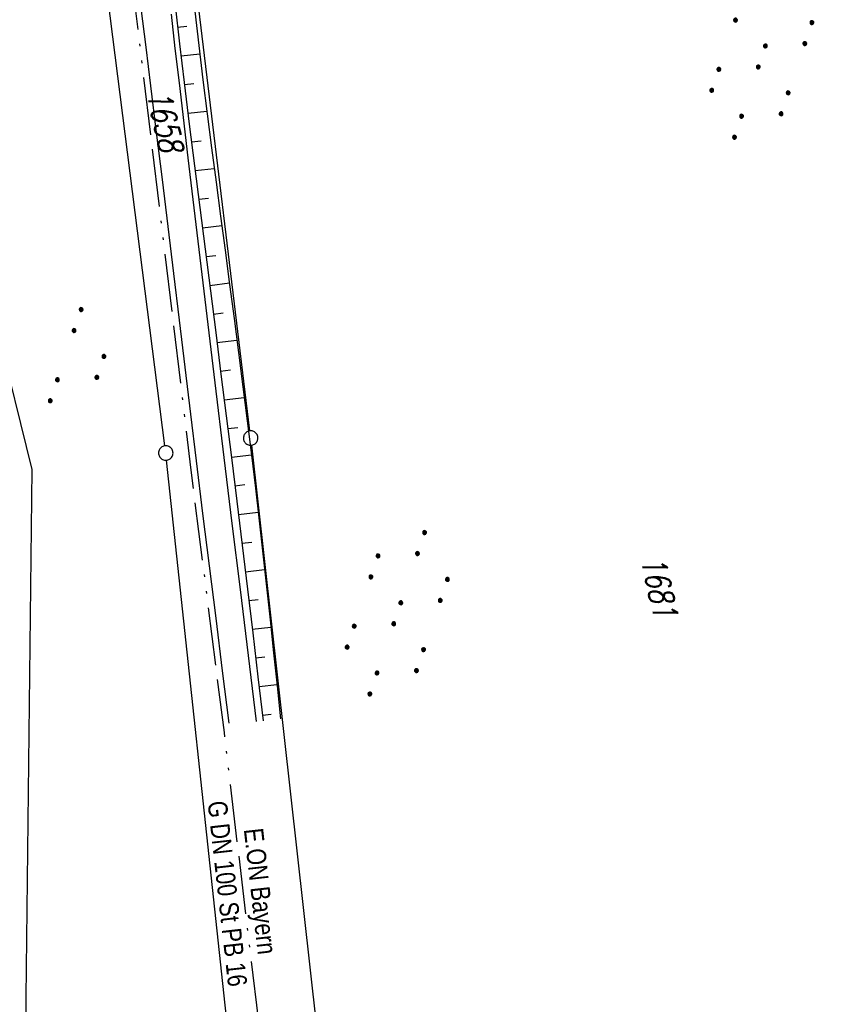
# Model space of a CAD drawing. Extents: x 510737 to 511220, y 470973 to 471938.
# Tile 9 of 25: x 510908 to 510992, y 471230 to 471333. Entities that reach past the tile are written whole.
import ezdxf
from ezdxf.enums import TextEntityAlignment as Align

# ---------------------------------------------------------------- set-up
doc = ezdxf.new("R2010")
doc.units = 0
doc.header["$LTSCALE"] = 10
doc.header["$MEASUREMENT"] = 0
doc.linetypes.add('ACAD_ISO13W100', pattern=[37, 12, -3, 12, -3, 0.5, -3, 0.5, -3])
doc.linetypes.add('LT00', pattern=[0])
doc.layers.get('0').update_dxf_attribs({"linetype": 'LT00'})
for name, color, linetype in [('DFK_FLUR_NR', 250, 'LT00'), ('DFK_GZPKT', 250, 'LT00'), ('DFK_KATASTER', 250, 'LT00'), ('DFK_NUTZUNG', 250, 'LT00'), ('GASLTG', 250, 'ACAD_ISO13W100'), ('GASLTG_TEXT', 250, 'Continuous'), ('V95_AFBR_BAB', 250, 'LT00'), ('V95_BOESCH', 250, 'LT00'), ('V95_BOSCHUNG', 250, 'LT00')]:
    doc.layers.add(name, color=color, linetype=linetype)
doc.styles.get("Standard").update_dxf_attribs({"font": 'romans.shx'})
doc.styles.add('Versorgungsltg', font='ARIAL.TTF', dxfattribs={"width": 0.8, "height": 2})

# ---------------------------------------------------------------- blocks, each defined once
blk = doc.blocks.new('SYMB7010')
at = {"color": 0, "linetype": 'ByBlock'}
for points in [[(-0.031408, 0.499213), (-0.093728, 0.49134), (-0.15457, 0.475719), (-0.212975, 0.452595), (-0.268021, 0.422333), (-0.31884, 0.385411), (-0.36463, 0.342411), (-0.40467, 0.29401), (-0.438329, 0.240973), (-0.465074, 0.184136), (-0.484486, 0.124395), (-0.496256, 0.062692), (-0.5002, 0)], [(-0.5002, 0), (-0.496256, -0.062692), (-0.484486, -0.124395), (-0.465075, -0.184136), (-0.438329, -0.240973), (-0.404671, -0.29401), (-0.36463, -0.342411), (-0.31884, -0.385411), (-0.268021, -0.422333), (-0.212975, -0.452595), (-0.154571, -0.475719), (-0.093728, -0.49134), (-0.031408, -0.499213), (0.031408, -0.499213)], [(0.5002, 0), (0.496256, 0.062692), (0.484485, 0.124395), (0.465074, 0.184136), (0.438329, 0.240973), (0.40467, 0.29401), (0.36463, 0.342411), (0.31884, 0.385411), (0.268021, 0.422333), (0.212975, 0.452595), (0.15457, 0.475719), (0.093728, 0.49134), (0.031408, 0.499213), (-0.031408, 0.499213)], [(0.031408, -0.499213), (0.093728, -0.491341), (0.15457, -0.475719), (0.212975, -0.452595), (0.268021, -0.422333), (0.31884, -0.385411), (0.36463, -0.342411), (0.404671, -0.294011), (0.438329, -0.240974), (0.465075, -0.184136), (0.484486, -0.124395), (0.496256, -0.062692), (0.500201, 0)]]:
    blk.add_lwpolyline(points, dxfattribs=at)
blk = doc.blocks.new('SYMB7111')
at = {"color": 0, "linetype": 'ByBlock'}
for p, q in [((-0.125, 0.172895), (-0.125, 0.207105)), ((-0.12, 0.209164), (-0.12, 0.170836)), ((-0.115, 0.170204), (-0.115, 0.209796)), ((-0.11, 0.209164), (-0.11, 0.170836)), ((-0.105, 0.172895), (-0.105, 0.207105)), ((0.105, 0.172895), (0.105, 0.207105)), ((0.11, 0.209164), (0.11, 0.170836)), ((0.115, 0.170204), (0.115, 0.209796)), ((0.12, 0.209164), (0.12, 0.170836)), ((0.125, 0.172895), (0.125, 0.207105)), ((-0.13, 0.202919), (-0.13, 0.177081)), ((-0.1, 0.202919), (-0.1, 0.177081)), ((-0.095, 0.189874), (-0.095, 0.190146)), ((0.1, 0.202919), (0.1, 0.177081)), ((0.13, 0.202919), (0.13, 0.177081)), ((0.135, 0.189874), (0.135, 0.190146)), ((-0.515, -0.177081), (-0.515, -0.202919)), ((-0.51, -0.207105), (-0.51, -0.172895)), ((-0.505, -0.170836), (-0.505, -0.209164)), ((-0.5, -0.209796), (-0.5, -0.170204)), ((-0.495, -0.170836), (-0.495, -0.209164)), ((-0.49, -0.207105), (-0.49, -0.172895)), ((-0.485, -0.177081), (-0.485, -0.202919)), ((-0.48, -0.190126), (-0.48, -0.189854)), ((-0.285, -0.177081), (-0.285, -0.202919)), ((-0.28, -0.207105), (-0.28, -0.172895)), ((-0.275, -0.170836), (-0.275, -0.209164)), ((-0.27, -0.209796), (-0.27, -0.170204)), ((-0.265, -0.170836), (-0.265, -0.209164)), ((-0.26, -0.207105), (-0.26, -0.172895)), ((-0.255, -0.177081), (-0.255, -0.202919)), ((-0.25, -0.190126), (-0.25, -0.189854)), ((0.255, -0.177081), (0.255, -0.202919)), ((0.26, -0.207105), (0.26, -0.172895)), ((0.265, -0.170836), (0.265, -0.209164)), ((0.27, -0.209796), (0.27, -0.170204)), ((0.275, -0.170836), (0.275, -0.209164)), ((0.28, -0.207105), (0.28, -0.172895)), ((0.285, -0.177081), (0.285, -0.202919)), ((0.29, -0.190126), (0.29, -0.189854)), ((0.485, -0.177081), (0.485, -0.202919)), ((0.49, -0.207105), (0.49, -0.172895)), ((0.495, -0.170836), (0.495, -0.209164)), ((0.5, -0.209796), (0.5, -0.170204)), ((0.505, -0.170836), (0.505, -0.209164)), ((0.51, -0.207105), (0.51, -0.172895)), ((0.515, -0.177081), (0.515, -0.202919)), ((0.52, -0.190126), (0.52, -0.189854))]:
    blk.add_line(p, q, dxfattribs=at)
for points in [[(-0.095, 0.19), (-0.096981, 0.198678), (-0.10253, 0.205637), (-0.11055, 0.209499), (-0.11945, 0.209499), (-0.12747, 0.205637), (-0.133019, 0.198678), (-0.135, 0.19), (-0.133019, 0.181322), (-0.12747, 0.174363), (-0.11945, 0.170501), (-0.11055, 0.170501), (-0.10253, 0.174363), (-0.096981, 0.181322), (-0.095, 0.19)], [(0.135, 0.19), (0.133019, 0.198678), (0.12747, 0.205637), (0.11945, 0.209499), (0.11055, 0.209499), (0.10253, 0.205637), (0.096981, 0.198678), (0.095, 0.19), (0.096981, 0.181322), (0.10253, 0.174363), (0.11055, 0.170501), (0.11945, 0.170501), (0.12747, 0.174363), (0.133019, 0.181322), (0.135, 0.19)], [(-0.48, -0.19), (-0.481981, -0.181322), (-0.48753, -0.174363), (-0.49555, -0.170501), (-0.50445, -0.170501), (-0.51247, -0.174363), (-0.518019, -0.181322), (-0.52, -0.19), (-0.518019, -0.198678), (-0.51247, -0.205637), (-0.50445, -0.209499), (-0.49555, -0.209499), (-0.48753, -0.205637), (-0.481981, -0.198678), (-0.48, -0.19)], [(-0.25, -0.19), (-0.251981, -0.181322), (-0.25753, -0.174363), (-0.26555, -0.170501), (-0.27445, -0.170501), (-0.28247, -0.174363), (-0.288019, -0.181322), (-0.29, -0.19), (-0.288019, -0.198678), (-0.28247, -0.205637), (-0.27445, -0.209499), (-0.26555, -0.209499), (-0.25753, -0.205637), (-0.251981, -0.198678), (-0.25, -0.19)], [(0.29, -0.19), (0.288019, -0.181322), (0.28247, -0.174363), (0.27445, -0.170501), (0.26555, -0.170501), (0.25753, -0.174363), (0.251981, -0.181322), (0.25, -0.19), (0.251981, -0.198678), (0.25753, -0.205637), (0.26555, -0.209499), (0.27445, -0.209499), (0.28247, -0.205637), (0.288019, -0.198678), (0.29, -0.19)], [(0.52, -0.19), (0.518019, -0.181322), (0.51247, -0.174363), (0.50445, -0.170501), (0.49555, -0.170501), (0.48753, -0.174363), (0.481981, -0.181322), (0.48, -0.19), (0.481981, -0.198678), (0.48753, -0.205637), (0.49555, -0.209499), (0.50445, -0.209499), (0.51247, -0.205637), (0.518019, -0.198678), (0.52, -0.19)]]:
    blk.add_lwpolyline(points, dxfattribs=at)
blk = doc.blocks.new('SYMB7110')
at = {"color": 0, "linetype": 'ByBlock'}
for p, q in [((-0.515, 0.392919), (-0.515, 0.367081)), ((-0.51, 0.362895), (-0.51, 0.397105)), ((-0.505, 0.399164), (-0.505, 0.360836)), ((-0.5, 0.360204), (-0.5, 0.399796)), ((-0.495, 0.399164), (-0.495, 0.360836)), ((-0.49, 0.362895), (-0.49, 0.397105)), ((-0.485, 0.392919), (-0.485, 0.367081)), ((-0.48, 0.379874), (-0.48, 0.380145)), ((-0.285, 0.392919), (-0.285, 0.367081)), ((-0.28, 0.362895), (-0.28, 0.397105)), ((-0.275, 0.399164), (-0.275, 0.360836)), ((-0.27, 0.360204), (-0.27, 0.399796)), ((-0.265, 0.399164), (-0.265, 0.360836)), ((-0.26, 0.362895), (-0.26, 0.397105)), ((-0.255, 0.392919), (-0.255, 0.367081)), ((-0.25, 0.379874), (-0.25, 0.380146)), ((0.255, 0.392919), (0.255, 0.367081)), ((0.26, 0.362895), (0.26, 0.397105)), ((0.265, 0.399164), (0.265, 0.360836)), ((0.27, 0.360204), (0.27, 0.399796)), ((0.275, 0.399164), (0.275, 0.360836)), ((0.28, 0.362895), (0.28, 0.397105)), ((0.285, 0.392919), (0.285, 0.367081)), ((0.29, 0.379874), (0.29, 0.380145)), ((0.485, 0.392919), (0.485, 0.367081)), ((0.49, 0.362895), (0.49, 0.397105)), ((0.495, 0.399164), (0.495, 0.360836)), ((0.5, 0.360204), (0.5, 0.399796)), ((0.505, 0.399164), (0.505, 0.360836)), ((0.51, 0.362895), (0.51, 0.397105)), ((0.515, 0.392919), (0.515, 0.367081)), ((0.52, 0.379874), (0.52, 0.380146)), ((-0.9, 0.012919), (-0.9, -0.012919)), ((-0.895, -0.017106), (-0.895, 0.017105)), ((-0.89, 0.019164), (-0.89, -0.019164)), ((-0.885, -0.019797), (-0.885, 0.019796)), ((-0.88, 0.019164), (-0.88, -0.019164)), ((-0.875, -0.017106), (-0.875, 0.017105)), ((-0.87, 0.012919), (-0.87, -0.012919)), ((-0.865, -0.000126), (-0.865, 0.000145)), ((-0.67, 0.012919), (-0.67, -0.012919)), ((-0.665, -0.017106), (-0.665, 0.017105)), ((-0.66, 0.019164), (-0.66, -0.019164)), ((-0.655, -0.019797), (-0.655, 0.019796)), ((-0.65, 0.019164), (-0.65, -0.019164)), ((-0.645, -0.017106), (-0.645, 0.017105)), ((-0.64, 0.012919), (-0.64, -0.012919)), ((-0.635, -0.000126), (-0.635, 0.000145)), ((-0.13, 0.012919), (-0.13, -0.012919)), ((-0.125, -0.017105), (-0.125, 0.017105)), ((-0.12, 0.019164), (-0.12, -0.019164)), ((-0.115, -0.019796), (-0.115, 0.019796)), ((-0.11, 0.019164), (-0.11, -0.019164)), ((-0.105, -0.017105), (-0.105, 0.017105)), ((-0.1, 0.012919), (-0.1, -0.012919)), ((-0.095, -0.000126), (-0.095, 0.000146)), ((0.1, 0.012919), (0.1, -0.012919)), ((0.105, -0.017105), (0.105, 0.017105)), ((0.11, 0.019164), (0.11, -0.019164)), ((0.115, -0.019796), (0.115, 0.019796)), ((0.12, 0.019164), (0.12, -0.019164)), ((0.125, -0.017105), (0.125, 0.017105)), ((0.13, 0.012919), (0.13, -0.012919)), ((0.135, -0.000126), (0.135, 0.000146)), ((0.64, 0.012919), (0.64, -0.012919)), ((0.645, -0.017105), (0.645, 0.017105)), ((0.65, 0.019164), (0.65, -0.019164)), ((0.655, -0.019796), (0.655, 0.019796)), ((0.66, 0.019164), (0.66, -0.019164)), ((0.665, -0.017105), (0.665, 0.017105)), ((0.67, 0.012919), (0.67, -0.012919)), ((0.675, -0.000126), (0.675, 0.000146)), ((0.87, 0.012919), (0.87, -0.012919)), ((0.875, -0.017105), (0.875, 0.017105)), ((0.88, 0.019164), (0.88, -0.019164)), ((0.885, -0.019796), (0.885, 0.019796)), ((0.89, 0.019164), (0.89, -0.019164)), ((0.895, -0.017105), (0.895, 0.017105)), ((0.9, 0.012919), (0.9, -0.012919)), ((0.905, -0.000126), (0.905, 0.000146)), ((-0.515, -0.367081), (-0.515, -0.392919)), ((-0.51, -0.397105), (-0.51, -0.362895)), ((-0.505, -0.360836), (-0.505, -0.399164)), ((-0.5, -0.399796), (-0.5, -0.360204)), ((-0.495, -0.360836), (-0.495, -0.399164)), ((-0.49, -0.397106), (-0.49, -0.362895)), ((-0.485, -0.367081), (-0.485, -0.392919)), ((-0.48, -0.380126), (-0.48, -0.379855)), ((-0.285, -0.367081), (-0.285, -0.392919)), ((-0.28, -0.397105), (-0.28, -0.362895)), ((-0.275, -0.360836), (-0.275, -0.399164)), ((-0.27, -0.399796), (-0.27, -0.360204)), ((-0.265, -0.360836), (-0.265, -0.399164)), ((-0.26, -0.397105), (-0.26, -0.362895)), ((-0.255, -0.367081), (-0.255, -0.392919)), ((-0.25, -0.380126), (-0.25, -0.379855)), ((0.255, -0.367081), (0.255, -0.392919)), ((0.26, -0.397105), (0.26, -0.362895)), ((0.265, -0.360836), (0.265, -0.399164)), ((0.27, -0.399796), (0.27, -0.360204)), ((0.275, -0.360836), (0.275, -0.399164)), ((0.28, -0.397105), (0.28, -0.362895)), ((0.285, -0.367081), (0.285, -0.392919)), ((0.29, -0.380126), (0.29, -0.379855)), ((0.485, -0.367081), (0.485, -0.392919)), ((0.49, -0.397105), (0.49, -0.362895)), ((0.495, -0.360836), (0.495, -0.399164)), ((0.5, -0.399796), (0.5, -0.360204)), ((0.505, -0.360836), (0.505, -0.399164)), ((0.51, -0.397105), (0.51, -0.362895)), ((0.515, -0.367081), (0.515, -0.392919)), ((0.52, -0.380126), (0.52, -0.379855))]:
    blk.add_line(p, q, dxfattribs=at)
for points in [[(-0.48, 0.38), (-0.481981, 0.388678), (-0.48753, 0.395637), (-0.49555, 0.399499), (-0.50445, 0.399499), (-0.51247, 0.395637), (-0.518019, 0.388678), (-0.52, 0.38), (-0.518019, 0.371322), (-0.51247, 0.364363), (-0.50445, 0.360501), (-0.49555, 0.360501), (-0.48753, 0.364363), (-0.481981, 0.371322), (-0.48, 0.38)], [(-0.25, 0.38), (-0.251981, 0.388678), (-0.25753, 0.395637), (-0.26555, 0.399499), (-0.27445, 0.399499), (-0.28247, 0.395637), (-0.288019, 0.388678), (-0.29, 0.38), (-0.288019, 0.371322), (-0.28247, 0.364363), (-0.27445, 0.360501), (-0.26555, 0.360501), (-0.25753, 0.364363), (-0.251981, 0.371322), (-0.25, 0.38)], [(0.29, 0.38), (0.288019, 0.388678), (0.28247, 0.395637), (0.27445, 0.399499), (0.26555, 0.399499), (0.25753, 0.395637), (0.251981, 0.388678), (0.25, 0.38), (0.251981, 0.371322), (0.25753, 0.364363), (0.26555, 0.360501), (0.27445, 0.360501), (0.28247, 0.364363), (0.288019, 0.371322), (0.29, 0.38)], [(0.52, 0.38), (0.518019, 0.388678), (0.51247, 0.395637), (0.50445, 0.399499), (0.495549, 0.399499), (0.48753, 0.395637), (0.481981, 0.388678), (0.48, 0.38), (0.481981, 0.371322), (0.48753, 0.364363), (0.495549, 0.360501), (0.50445, 0.360501), (0.51247, 0.364363), (0.518019, 0.371322), (0.52, 0.38)], [(-0.865, 0), (-0.866981, 0.008678), (-0.87253, 0.015637), (-0.88055, 0.019498), (-0.88945, 0.019498), (-0.89747, 0.015637), (-0.903019, 0.008678), (-0.905, 0)], [(-0.905, 0), (-0.903019, -0.008678), (-0.89747, -0.015637), (-0.88945, -0.019499), (-0.88055, -0.019499), (-0.87253, -0.015637), (-0.866981, -0.008678), (-0.865, 0)], [(-0.635, 0), (-0.636981, 0.008678), (-0.64253, 0.015637), (-0.65055, 0.019498), (-0.65945, 0.019498), (-0.66747, 0.015637), (-0.673019, 0.008678), (-0.675, 0)], [(-0.675, 0), (-0.673019, -0.008678), (-0.66747, -0.015637), (-0.65945, -0.019499), (-0.65055, -0.019499), (-0.64253, -0.015637), (-0.636981, -0.008678), (-0.635, 0)], [(-0.095, 0), (-0.096981, 0.008678), (-0.10253, 0.015637), (-0.11055, 0.019499), (-0.11945, 0.019499), (-0.12747, 0.015637), (-0.133019, 0.008678), (-0.135, 0)], [(-0.135, 0), (-0.133019, -0.008678), (-0.12747, -0.015637), (-0.11945, -0.019499), (-0.11055, -0.019499), (-0.10253, -0.015637), (-0.096981, -0.008678), (-0.095, 0)], [(0.135, 0), (0.133019, 0.008678), (0.12747, 0.015637), (0.11945, 0.019499), (0.11055, 0.019499), (0.10253, 0.015637), (0.096981, 0.008678), (0.095, 0)], [(0.095, 0), (0.096981, -0.008678), (0.10253, -0.015637), (0.11055, -0.019499), (0.11945, -0.019499), (0.12747, -0.015637), (0.133019, -0.008678), (0.135, 0)], [(0.675, 0), (0.673019, 0.008678), (0.66747, 0.015637), (0.65945, 0.019499), (0.65055, 0.019499), (0.64253, 0.015637), (0.636981, 0.008678), (0.635, 0)], [(0.635, 0), (0.636981, -0.008678), (0.64253, -0.015637), (0.65055, -0.019499), (0.65945, -0.019499), (0.66747, -0.015637), (0.673019, -0.008678), (0.675, 0)], [(0.905, 0), (0.903019, 0.008678), (0.89747, 0.015637), (0.88945, 0.019499), (0.88055, 0.019499), (0.87253, 0.015637), (0.866981, 0.008678), (0.865, 0)], [(0.865, 0), (0.866981, -0.008678), (0.87253, -0.015637), (0.88055, -0.019499), (0.88945, -0.019499), (0.89747, -0.015637), (0.903019, -0.008678), (0.905, 0)], [(-0.48, -0.38), (-0.481981, -0.371322), (-0.48753, -0.364363), (-0.49555, -0.360501), (-0.50445, -0.360501), (-0.51247, -0.364363), (-0.518019, -0.371322), (-0.52, -0.38), (-0.518019, -0.388678), (-0.51247, -0.395637), (-0.50445, -0.399499), (-0.49555, -0.399499), (-0.48753, -0.395637), (-0.481981, -0.388678), (-0.48, -0.38)], [(-0.25, -0.38), (-0.251981, -0.371322), (-0.25753, -0.364363), (-0.26555, -0.360501), (-0.27445, -0.360501), (-0.28247, -0.364363), (-0.288019, -0.371322), (-0.29, -0.38), (-0.288019, -0.388678), (-0.28247, -0.395637), (-0.27445, -0.399499), (-0.26555, -0.399499), (-0.25753, -0.395637), (-0.251981, -0.388678), (-0.25, -0.38)], [(0.29, -0.38), (0.288019, -0.371322), (0.28247, -0.364363), (0.27445, -0.360501), (0.26555, -0.360501), (0.25753, -0.364363), (0.251981, -0.371322), (0.25, -0.38), (0.251981, -0.388678), (0.25753, -0.395637), (0.26555, -0.399499), (0.27445, -0.399499), (0.28247, -0.395637), (0.288019, -0.388678), (0.29, -0.38)], [(0.52, -0.38), (0.518019, -0.371322), (0.51247, -0.364363), (0.50445, -0.360501), (0.495549, -0.360501), (0.48753, -0.364363), (0.481981, -0.371322), (0.48, -0.38), (0.481981, -0.388678), (0.48753, -0.395637), (0.495549, -0.399499), (0.50445, -0.399499), (0.51247, -0.395637), (0.518019, -0.388678), (0.52, -0.38)]]:
    blk.add_lwpolyline(points, dxfattribs=at)

msp = doc.modelspace()

# ---------------------------------------------------------------- linework, layer by layer
at = {"layer": 'DFK_KATASTER'}
for p, q in [((510931.89, 471289.82), (510919.94, 471389.2)), ((510923.08, 471288.26), (510910.34, 471388.12)), ((510900.06, 471323.13), (510909.25, 471285.8)), ((510932.06, 471288.33), (510939.7, 471220.18)), ((510930.53, 471219.12), (510923.25, 471286.77)), ((510909.25, 471285.8), (510908.22, 471192.08))]:
    msp.add_line(p, q, dxfattribs=at)
at = {"layer": 'GASLTG', "ltscale": 0.05, "flags": 128}
msp.add_lwpolyline([(510965.32, 470978.47), (510963.04, 470987.52), (510958.9, 471003.95), (510955.49, 471017.71), (510952.71, 471029.57), (510949.12, 471043.32), (510947.11, 471049.65), (510945.47, 471054.35), (510943.23, 471059.89), (510941.57, 471063.44), (510935.07, 471076.84), (510929.46, 471087.43), (510924.03, 471097.17), (510920.63, 471102.92), (510918.34, 471107.02), (510915.79, 471111.7), (510910.96, 471120.83), (510912.32, 471123.08), (510917.24, 471131.31), (510922.37, 471141.78), (510927.85, 471155.36), (510932.26, 471168.96), (510933.53, 471173.87), (510935.44, 471185.47), (510935.73, 471195.31), (510935.31, 471202.83), (510933.43, 471223.77), (510931.94, 471235.74), (510929.25, 471258.51), (510929.25, 471258.51), (510925.81, 471285.73), (510922.77, 471311.04), (510920.61, 471328.91), (510919.25, 471339.83), (510916.05, 471365.82), (510916.05, 471365.82), (510915.03, 471373.83), (510915.02, 471373.93), (510913.43, 471389.38), (510913.23, 471391.37), (510912.23, 471398.07), (510908.11, 471411.44), (510900.34, 471427.73), (510898.31, 471432.55), (510896.81, 471437.11), (510894.09, 471447.99), (510892.65, 471455.06), (510890.05, 471473.48), (510888.69, 471486.01), (510887.86, 471495.05), (510886.05, 471510.71), (510883.64, 471529.86), (510881.08, 471548.71), (510879.22, 471564.32), (510877.29, 471580.36), (510875.58, 471601.31), (510874.02, 471612.33), (510872.42, 471620.73), (510869.82, 471631.46), (510866.47, 471642.47), (510864.43, 471650.69), (510863.21, 471657.09), (510862.93, 471664.8), (510863.08, 471672.09), (510864.2, 471678.59), (510865.31, 471681.47), (510867.01, 471686.48), (510873.32, 471699.46), (510875.52, 471705.96), (510877.51, 471713.97), (510878.5, 471721.02), (510878.92, 471729.8), (510878.2, 471738.28), (510875.95, 471752.14), (510872.54, 471766.7), (510869.78, 471780.52), (510865.37, 471797.42), (510861.12, 471810.98), (510858.56, 471818.8), (510854.88, 471827.36), (510845.16, 471847.74), (510833.55, 471870.29), (510821.46, 471894.27)], dxfattribs=at)
at = {"layer": 'V95_AFBR_BAB'}
for points in [[(510920.59, 471333.71), (510921.09, 471329.69), (510921.59, 471325.67), (510922.18, 471320.8), (510922.78, 471315.93), (510923.37, 471311.05), (510923.96, 471306.18), (510924.55, 471301.31), (510925.13, 471296.44), (510925.73, 471291.57), (510926.32, 471286.7), (510926.99, 471281.25), (510927.67, 471275.81), (510928.35, 471270.36), (510929.03, 471264.92), (510929.71, 471259.47)], [(510932.59, 471259.65), (510931.75, 471266.5), (510930.91, 471273.35), (510930.07, 471280.2), (510929.24, 471287.05), (510928.29, 471294.83), (510927.35, 471302.61), (510926.42, 471310.39), (510925.5, 471318.17), (510924.58, 471325.96), (510924.16, 471329.53), (510923.75, 471333.09)]]:
    msp.add_lwpolyline(points, dxfattribs=at)
at = {"layer": 'V95_BOESCH'}
for points in [[(510924.13, 471334.04), (510924.61, 471330.03), (510925.09, 471326.02), (510925.61, 471321.69), (510926.15, 471317.36), (510926.7, 471313.03), (510927.25, 471308.71), (510927.8, 471304.38), (510928.35, 471300.05), (510928.9, 471295.72), (510929.45, 471291.39), (510929.99, 471287.07), (510930.55, 471282.51), (510931.1, 471277.95), (510931.65, 471273.4), (510932.19, 471268.84), (510932.73, 471264.28), (510933.27, 471259.72)], [(510926.17, 471333.42), (510926.59, 471329.86), (510927.03, 471326.3), (510927.47, 471322.75), (510927.93, 471319.21), (510928.39, 471315.66), (510928.86, 471312.12), (510929.33, 471308.58), (510929.79, 471305.04), (510930.26, 471301.49), (510930.72, 471297.95), (510931.18, 471294.41), (510931.62, 471290.86), (510932.06, 471287.31), (510932.47, 471283.89), (510932.86, 471280.47), (510933.25, 471277.04), (510933.62, 471273.62), (510933.99, 471270.19), (510934.36, 471266.77), (510934.72, 471263.34), (510935.08, 471259.91)]]:
    msp.add_lwpolyline(points, dxfattribs=at)
at = {"layer": 'V95_BOSCHUNG'}
for p, q in [((510924.4, 471331.75), (510925.37, 471331.86)), ((510924.76, 471328.77), (510926.7, 471329)), ((510925.11, 471325.79), (510926.09, 471325.9)), ((510925.48, 471322.81), (510927.44, 471323.04)), ((510925.84, 471319.83), (510926.83, 471319.95)), ((510926.22, 471316.86), (510928.2, 471317.09)), ((510926.59, 471313.88), (510927.59, 471314)), ((510926.97, 471310.9), (510928.99, 471311.14)), ((510927.35, 471307.92), (510928.36, 471308.05)), ((510927.73, 471304.94), (510929.77, 471305.21)), ((510928.11, 471301.96), (510929.13, 471302.1)), ((510928.48, 471298.99), (510930.55, 471299.25)), ((510928.86, 471296.02), (510929.9, 471296.15)), ((510929.24, 471293.05), (510931.32, 471293.3)), ((510929.61, 471290.07), (510930.65, 471290.19)), ((510929.98, 471287.09), (510932.06, 471287.34)), ((510930.35, 471284.12), (510931.38, 471284.24)), ((510930.72, 471281.14), (510932.76, 471281.38)), ((510931.08, 471278.16), (510932.09, 471278.28)), ((510931.43, 471275.18), (510933.43, 471275.42)), ((510931.79, 471272.2), (510932.77, 471272.32)), ((510932.15, 471269.22), (510934.07, 471269.45)), ((510932.5, 471266.25), (510933.44, 471266.36)), ((510932.85, 471263.27), (510934.71, 471263.49)), ((510933.2, 471260.29), (510934.11, 471260.39))]:
    msp.add_line(p, q, dxfattribs=at)

# ---------------------------------------------------------------- block references
at = {"layer": 'DFK_GZPKT', "xscale": 1.499999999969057, "yscale": 1.5, "zscale": 1.5, "rotation": 251.2881100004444}
for p in [(510931.98, 471289.08), (510923.17, 471287.52)]:
    msp.add_blockref('SYMB7010', p, dxfattribs=at)
at = {"layer": 'DFK_NUTZUNG', "xscale": 9.99999999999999, "yscale": 10, "zscale": 10, "rotation": 251.28826}
for name, p in [('SYMB7110', (510985.05, 471328.71)), ('SYMB7111', (510914.58, 471297.08)), ('SYMB7110', (510947.2, 471270.88))]:
    msp.add_blockref(name, p, dxfattribs=at)

# ---------------------------------------------------------------- texts
at = {"layer": 'DFK_FLUR_NR', "oblique": 13.754, "width": 0.75}
for s, p in [('1658', (510921.17, 471324.92)), ('1681', (510972.47, 471276.53))]:
    msp.add_text(s, height=2.5, rotation=282.7179, dxfattribs=at).set_placement(p)
at = {"layer": 'GASLTG_TEXT', "style": 'Versorgungsltg', "width": 0.8}
for s, p in [('G DN 100 St PB 16', (510928.58, 471241.65)), ('E.ON Bayern', (510932, 471241.9))]:
    msp.add_text(s, height=2, rotation=276.3742, dxfattribs=at).set_placement(p, align=Align.CENTER)

doc.saveas('drawing.dxf')
